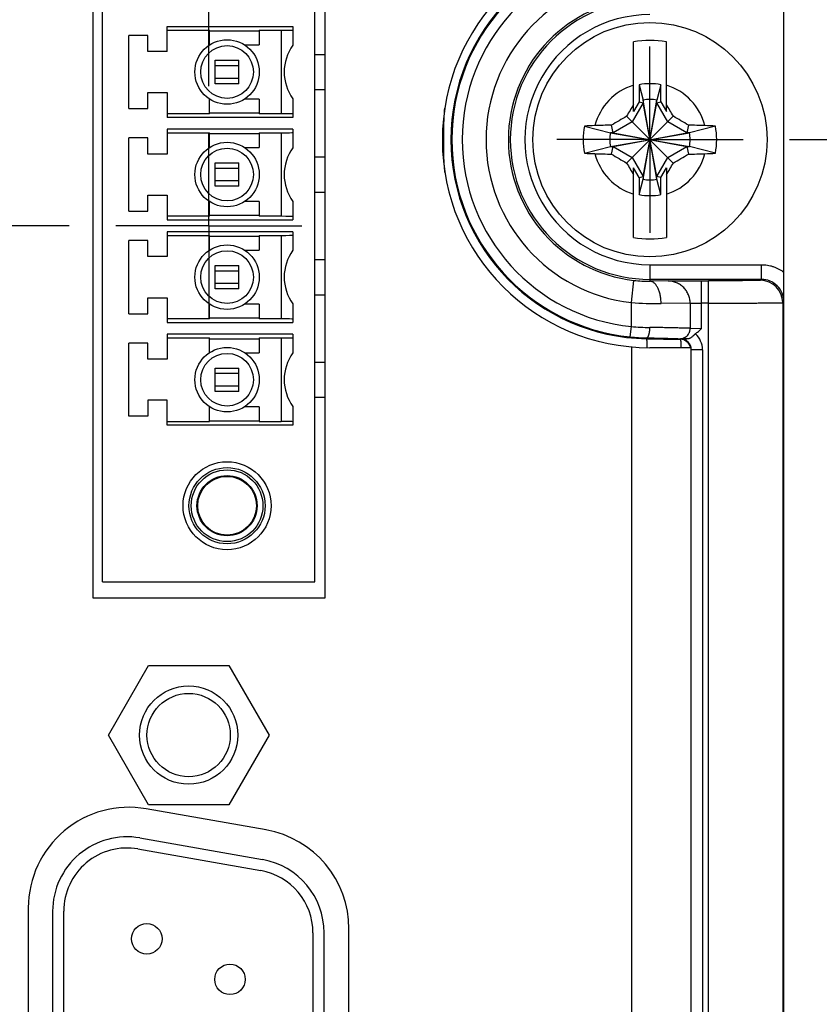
# Model space of a CAD drawing. Header units: inches. Extents: x 0 to 34, y 0 to 22.
# Tile 97 of 103: x 22.2 to 23.3, y 15.9 to 17.3. Entities that reach past the tile are written whole.
import ezdxf

# ---------------------------------------------------------------- set-up
doc = ezdxf.new("R2010")
doc.units = ezdxf.units.IN
doc.header["$LTSCALE"] = 1.87
doc.header["$MEASUREMENT"] = 0
doc.linetypes.add('CENTER', pattern=[0.6, 0.375, -0.075, 0.075, -0.075])
doc.layers.get('0').update_dxf_attribs({"linetype": 'CONTINUOUS'})
doc.layers.add('02___PRT_ALL_AXES', color=7, linetype='CONTINUOUS')
doc.layers.add('DIMENSIONS', color=7, linetype='CONTINUOUS')
doc.styles.get("Standard").update_dxf_attribs({"font": 'txt', "width": 0.8})
doc.dimstyles.new('DIMSTYLE_1', dxfattribs={"dimtxt": 0.125, "dimasz": 0.18, "dimexe": 0.18, "dimexo": 0.0625, "dimgap": 0.09, "dimtad": 0, "dimtih": 1, "dimtoh": 1, "dimdec": 3, "dimzin": 4, "dimdsep": 46, "dimtxsty": 'STANDARD', "dimblk": '_FILLED', "dimblk1": '_FILLED', "dimblk2": '_FILLED', "dimcen": 0.09, "dimadec": 0, "dimazin": 0, "dimtp": 0.01, "dimtm": 0.01, "dimtfac": 1, "dimtdec": 3, "dimtofl": 0, "dimtmove": 0, "dimatfit": 3, "dimldrblk": '_FILLED', "dimfxl": 1, "dimtolj": 1, "dimtzin": 4, "dimarcsym": 0})

# ---------------------------------------------------------------- blocks, each defined once
blk = doc.blocks.new('_FILLED')
at = {"color": 0, "linetype": 'BYBLOCK'}
blk.add_solid([(0, 0), (-1, 0.1736), (-1, -0.1736)], dxfattribs=at)
blk = doc.blocks.new('*D8')
at = {"layer": 'DIMENSIONS', "color": 2, "linetype": 'CONTINUOUS'}
for p, q in [((23.9656, 17.8483), (23.9656, 18.2083)), ((23.1781, 17.8483), (24.0906, 17.8483)), ((23.2247, 17.1055), (24.0906, 17.1055)), ((23.9656, 17.1055), (23.9656, 16.7455))]:
    blk.add_line(p, q, dxfattribs=at)
at = {"layer": 'DIMENSIONS', "color": 2, "linetype": 'CONTINUOUS', "xscale": 0.18, "yscale": 0.18, "zscale": 0.18}
for p, rotation in [((23.9656, 17.8483), 270), ((23.9656, 17.1055), 90)]:
    blk.add_blockref('_FILLED', p, dxfattribs=dict(at, rotation=rotation))
at = {"layer": 'DIMENSIONS', "color": 2, "linetype": 'CONTINUOUS', "insert": (23.8156, 17.732), "char_height": 0.125, "width": 0.7, "attachment_point": 2, "line_spacing_factor": 0.9}
blk.add_mtext('.743\\P[18.87]', dxfattribs=at)
blk = doc.blocks.new('*D18')
at = {"layer": 'DIMENSIONS', "color": 2, "linetype": 'CONTINUOUS'}
for p, q in [((20.2348, 17.7687), (20.2348, 20.2233)), ((22.4442, 17.1773), (22.4442, 20.2233)), ((20.2348, 20.0983), (19.8748, 20.0983)), ((22.4442, 20.0983), (22.8042, 20.0983))]:
    blk.add_line(p, q, dxfattribs=at)
at = {"layer": 'DIMENSIONS', "color": 2, "linetype": 'CONTINUOUS', "xscale": 0.18, "yscale": 0.18, "zscale": 0.18}
blk.add_blockref('_FILLED', (20.2348, 20.0983), dxfattribs=at)
at = {"layer": 'DIMENSIONS', "color": 2, "linetype": 'CONTINUOUS', "xscale": 0.18, "yscale": 0.18, "zscale": 0.18, "rotation": 180}
blk.add_blockref('_FILLED', (22.4442, 20.0983), dxfattribs=at)
at = {"layer": 'DIMENSIONS', "color": 2, "linetype": 'CONTINUOUS', "insert": (21.3778, 20.1608), "char_height": 0.125, "width": 1.325, "attachment_point": 2, "line_spacing_factor": 0.9}
blk.add_mtext('2.209{\\Ftxt.shx;\\W1.000000;\\H0.125000; }[56.12]', dxfattribs=at)
blk = doc.blocks.new('*D19')
at = {"layer": 'DIMENSIONS', "color": 2, "linetype": 'CONTINUOUS'}
for p, q in [((19.4228, 17.8483), (19.4228, 18.2083)), ((21.2876, 17.8483), (19.2978, 17.8483)), ((22.2566, 16.9897), (19.2978, 16.9897)), ((19.4228, 16.9897), (19.4228, 16.6297))]:
    blk.add_line(p, q, dxfattribs=at)
at = {"layer": 'DIMENSIONS', "color": 2, "linetype": 'CONTINUOUS', "xscale": 0.18, "yscale": 0.18, "zscale": 0.18}
for p, rotation in [((19.4228, 17.8483), 270), ((19.4228, 16.9897), 90)]:
    blk.add_blockref('_FILLED', p, dxfattribs=dict(at, rotation=rotation))
at = {"layer": 'DIMENSIONS', "color": 2, "linetype": 'CONTINUOUS', "insert": (19.2728, 17.6256), "char_height": 0.125, "width": 0.7, "attachment_point": 2, "line_spacing_factor": 0.9}
blk.add_mtext('.859\\P[21.81]', dxfattribs=at)

msp = doc.modelspace()

# ---------------------------------------------------------------- linework, layer by layer
at = {"color": 7, "linetype": 'CONTINUOUS'}
for p, q in [((23.2171, 14.4811), (23.2171, 17.7498)), ((22.2882, 17.4897), (22.2882, 16.4897)), ((22.6007, 16.4897), (22.6007, 17.4897)), ((22.3014, 16.5113), (22.3014, 17.468)), ((22.5868, 16.5113), (22.5868, 17.468)), ((22.388, 17.2239), (22.388, 17.2574)), ((22.388, 17.2574), (22.5573, 17.2574)), ((22.388, 17.2525), (22.4451, 17.2525)), ((22.4451, 17.2327), (22.4451, 17.2525)), ((22.4451, 17.2515), (22.512, 17.2515)), ((22.512, 17.2525), (22.512, 17.2327)), ((22.512, 17.2525), (22.5415, 17.2525)), ((22.5415, 17.2525), (22.5415, 17.1403)), ((22.5573, 17.2574), (22.5573, 17.2325)), ((22.3368, 17.1472), (22.3368, 17.2456)), ((22.3624, 17.2456), (22.3368, 17.2456)), ((22.3624, 17.2239), (22.3624, 17.2456)), ((22.388, 17.2239), (22.3624, 17.2239)), ((22.4923, 17.2327), (22.512, 17.2327)), ((23.0151, 17.1432), (23.0151, 17.2369)), ((23.0592, 17.1432), (23.0592, 17.2369)), ((22.4529, 17.1806), (22.4529, 17.2121)), ((22.4529, 17.2121), (22.4844, 17.2121)), ((22.4844, 17.1806), (22.4844, 17.2121)), ((22.5868, 17.22), (22.6007, 17.22)), ((22.4844, 17.2046), (22.4529, 17.2046)), ((22.4529, 17.1882), (22.4844, 17.1882)), ((22.4844, 17.1806), (22.4529, 17.1806)), ((22.5868, 17.1728), (22.6007, 17.1728)), ((23.0226, 17.1792), (23.0226, 17.1562)), ((23.0226, 17.1792), (23.028, 17.1587)), ((23.0517, 17.1792), (23.0463, 17.1587)), ((23.0517, 17.1562), (23.0517, 17.1792)), ((22.3624, 17.1472), (22.3624, 17.1688)), ((22.3624, 17.1688), (22.388, 17.1688)), ((22.388, 17.1688), (22.388, 17.1354)), ((22.4451, 17.1403), (22.4451, 17.1601)), ((22.512, 17.1601), (22.4923, 17.1601)), ((22.512, 17.1601), (22.512, 17.1403)), ((22.5573, 17.1603), (22.5573, 17.1354)), ((23.028, 17.0523), (23.0463, 17.1587)), ((23.028, 17.1587), (23.028, 17.155)), ((23.0463, 17.0523), (23.028, 17.1587)), ((23.0463, 17.155), (23.0463, 17.1587)), ((22.3368, 17.1472), (22.3624, 17.1472)), ((23.028, 17.155), (23.0132, 17.1294)), ((23.0226, 17.1562), (23.0151, 17.1432)), ((23.0226, 17.1562), (23.028, 17.155)), ((23.028, 17.056), (23.0463, 17.155)), ((23.0463, 17.056), (23.028, 17.155)), ((23.0463, 17.155), (23.0517, 17.1562)), ((23.0611, 17.1294), (23.0463, 17.155)), ((23.0517, 17.1562), (23.0592, 17.1432)), ((22.4451, 17.1403), (22.388, 17.1403)), ((22.5573, 17.1354), (22.388, 17.1354)), ((22.512, 17.1413), (22.4451, 17.1413)), ((22.5415, 17.1403), (22.512, 17.1403)), ((22.7598, 17.135), (22.7598, 17.0748)), ((23.0057, 17.0741), (23.0685, 17.1369)), ((23.0057, 17.1369), (23.0685, 17.0741)), ((22.388, 17.1196), (22.388, 17.0861)), ((22.5573, 17.1196), (22.388, 17.1196)), ((22.5573, 17.1196), (22.5573, 17.0947)), ((22.9492, 17.1237), (22.9839, 17.1146)), ((22.9876, 17.1146), (22.9854, 17.1249)), ((23.0132, 17.1294), (22.9876, 17.1146)), ((23.0867, 17.1146), (23.0611, 17.1294)), ((23.0888, 17.1249), (23.0867, 17.1146)), ((23.125, 17.1237), (23.0903, 17.1146)), ((22.3368, 17.0094), (22.3368, 17.1078)), ((22.3624, 17.1078), (22.3368, 17.1078)), ((22.3624, 17.0861), (22.3624, 17.1078)), ((22.388, 17.1147), (22.4451, 17.1147)), ((22.4451, 17.0949), (22.4451, 17.1147)), ((22.4451, 17.1137), (22.512, 17.1137)), ((22.512, 17.1147), (22.512, 17.0949)), ((22.512, 17.1147), (22.5415, 17.1147)), ((22.5415, 17.1147), (22.5415, 17.0025)), ((22.9839, 17.0963), (23.0903, 17.1146)), ((22.9876, 17.1146), (22.9839, 17.1146)), ((22.9839, 17.1146), (23.0903, 17.0963)), ((22.9876, 17.0963), (23.0867, 17.1146)), ((22.9876, 17.1146), (23.0867, 17.0963)), ((23.0903, 17.1146), (23.0867, 17.1146)), ((22.4923, 17.0949), (22.512, 17.0949)), ((22.9492, 17.0872), (22.9839, 17.0963)), ((22.9839, 17.0963), (22.9876, 17.0963)), ((22.9854, 17.0861), (22.9876, 17.0963)), ((22.9876, 17.0963), (23.0132, 17.0815)), ((23.0611, 17.0815), (23.0867, 17.0963)), ((23.0867, 17.0963), (23.0903, 17.0963)), ((23.0867, 17.0963), (23.0888, 17.0861)), ((23.125, 17.0872), (23.0903, 17.0963)), ((22.388, 17.0861), (22.3624, 17.0861)), ((22.5868, 17.0822), (22.6007, 17.0822)), ((23.0132, 17.0815), (23.028, 17.056)), ((23.0463, 17.056), (23.0611, 17.0815)), ((22.4529, 17.0428), (22.4529, 17.0743)), ((22.4529, 17.0743), (22.4844, 17.0743)), ((22.4844, 17.0668), (22.4529, 17.0668)), ((22.4844, 17.0428), (22.4844, 17.0743)), ((23.0151, 16.974), (23.0151, 17.0678)), ((23.0226, 17.0548), (23.0151, 17.0678)), ((23.0517, 17.0548), (23.0592, 17.0678)), ((23.0592, 17.0678), (23.0592, 16.974)), ((23.0226, 17.0548), (23.028, 17.056)), ((23.0226, 17.0548), (23.0226, 17.0317)), ((23.0226, 17.0317), (23.028, 17.0523)), ((23.028, 17.056), (23.028, 17.0523)), ((23.0517, 17.0548), (23.0463, 17.056)), ((23.0463, 17.0523), (23.0463, 17.056)), ((23.0517, 17.0317), (23.0463, 17.0523)), ((23.0517, 17.0317), (23.0517, 17.0548)), ((22.4529, 17.0504), (22.4844, 17.0504)), ((22.4844, 17.0428), (22.4529, 17.0428)), ((22.3624, 17.0094), (22.3624, 17.031)), ((22.3624, 17.031), (22.388, 17.031)), ((22.388, 17.031), (22.388, 16.9976)), ((22.5868, 17.035), (22.6007, 17.035)), ((22.4451, 17.0025), (22.4451, 17.0223)), ((22.512, 17.0223), (22.4923, 17.0223)), ((22.512, 17.0223), (22.512, 17.0025)), ((22.5573, 17.0225), (22.5573, 16.9976)), ((22.3368, 17.0094), (22.3624, 17.0094)), ((22.4451, 17.0025), (22.388, 17.0025)), ((22.512, 17.0035), (22.4451, 17.0035)), ((22.5415, 17.0025), (22.512, 17.0025)), ((22.388, 16.9976), (22.5573, 16.9976)), ((22.388, 16.9818), (22.388, 16.9483)), ((22.5573, 16.9818), (22.388, 16.9818)), ((22.388, 16.9769), (22.4451, 16.9769)), ((22.4451, 16.9571), (22.4451, 16.9769)), ((22.4451, 16.9759), (22.512, 16.9759)), ((22.512, 16.9769), (22.512, 16.9571)), ((22.512, 16.9769), (22.5415, 16.9769)), ((22.5415, 16.9769), (22.5415, 16.8647)), ((22.5573, 16.9818), (22.5573, 16.9569)), ((22.3368, 16.8716), (22.3368, 16.97)), ((22.3624, 16.97), (22.3368, 16.97)), ((22.3624, 16.9483), (22.3624, 16.97)), ((22.388, 16.9483), (22.3624, 16.9483)), ((22.4923, 16.9571), (22.512, 16.9571)), ((22.4529, 16.905), (22.4529, 16.9365)), ((22.4529, 16.9365), (22.4844, 16.9365)), ((22.4844, 16.905), (22.4844, 16.9365)), ((22.5868, 16.9444), (22.6007, 16.9444)), ((23.0371, 16.9375), (23.1869, 16.9375)), ((23.0371, 16.9375), (23.0371, 16.9152)), ((23.1869, 16.9178), (23.1869, 16.9375)), ((22.4844, 16.929), (22.4529, 16.929)), ((22.4529, 16.9126), (22.4844, 16.9126)), ((23.0121, 16.8866), (23.0155, 16.9164)), ((23.1869, 16.9178), (23.0371, 16.9178)), ((23.0615, 16.9156), (23.0371, 16.9152)), ((23.1059, 16.9159), (23.1156, 16.9159)), ((23.1059, 16.9159), (23.1059, 16.8513)), ((23.1156, 15.3151), (23.1156, 16.9159)), ((23.1869, 16.9178), (23.1856, 16.9165)), ((22.3624, 16.8716), (22.3624, 16.8932)), ((22.3624, 16.8932), (22.388, 16.8932)), ((22.388, 16.8932), (22.388, 16.8598)), ((22.4844, 16.905), (22.4529, 16.905)), ((22.5868, 16.8972), (22.6007, 16.8972)), ((22.4451, 16.8647), (22.4451, 16.8845)), ((22.512, 16.8845), (22.4923, 16.8845)), ((22.512, 16.8845), (22.512, 16.8647)), ((22.5573, 16.8847), (22.5573, 16.8598)), ((23.0121, 16.8545), (23.0121, 16.8866)), ((23.0911, 16.8856), (23.0521, 16.8852)), ((23.0911, 16.8856), (23.0911, 16.852)), ((23.1156, 16.8859), (23.1059, 16.8859)), ((23.2156, 16.8865), (23.2169, 16.8878)), ((23.2156, 16.8865), (23.2156, 15.3445)), ((22.3368, 16.8716), (22.3624, 16.8716)), ((22.4451, 16.8647), (22.388, 16.8647)), ((22.388, 16.8598), (22.5573, 16.8598)), ((22.512, 16.8657), (22.4451, 16.8657)), ((22.5415, 16.8647), (22.512, 16.8647)), ((23.0107, 16.8405), (23.0121, 16.8545)), ((22.388, 16.844), (22.388, 16.8106)), ((22.5573, 16.844), (22.388, 16.844)), ((22.5573, 16.844), (22.5573, 16.8191)), ((23.1059, 16.8513), (23.0911, 16.852)), ((22.3368, 16.7338), (22.3368, 16.8322)), ((22.3624, 16.8322), (22.3368, 16.8322)), ((22.3624, 16.8106), (22.3624, 16.8322)), ((22.388, 16.8391), (22.4451, 16.8391)), ((22.4451, 16.8193), (22.4451, 16.8391)), ((22.4451, 16.8381), (22.512, 16.8381)), ((22.512, 16.8391), (22.5415, 16.8391)), ((22.512, 16.8391), (22.512, 16.8193)), ((22.5415, 16.8391), (22.5415, 16.7269)), ((23.0121, 16.8271), (23.0121, 15.4039)), ((23.0325, 16.8392), (23.0325, 16.838)), ((23.0325, 16.8381), (23.0325, 16.8379)), ((23.0325, 16.838), (23.0778, 16.8372)), ((23.077, 16.838), (23.0868, 16.8377)), ((23.0783, 16.8378), (23.0778, 16.8372)), ((23.0782, 16.8372), (23.0783, 16.8371)), ((22.4923, 16.8193), (22.512, 16.8193)), ((23.0921, 16.826), (23.0371, 16.826)), ((23.0921, 16.826), (23.0921, 15.405)), ((23.0926, 16.8232), (23.0921, 16.8227)), ((23.0926, 15.4078), (23.0926, 16.8232)), ((23.1076, 16.8232), (23.0926, 16.8232)), ((23.1076, 16.8232), (23.1076, 15.4078)), ((22.388, 16.8106), (22.3624, 16.8106)), ((22.5868, 16.8066), (22.6007, 16.8066)), ((22.4529, 16.7672), (22.4529, 16.7987)), ((22.4529, 16.7987), (22.4844, 16.7987)), ((22.4844, 16.7912), (22.4529, 16.7912)), ((22.4844, 16.7672), (22.4844, 16.7987)), ((22.4529, 16.7748), (22.4844, 16.7748)), ((22.4844, 16.7672), (22.4529, 16.7672)), ((22.3624, 16.7554), (22.3624, 16.7338)), ((22.388, 16.7554), (22.3624, 16.7554)), ((22.388, 16.722), (22.388, 16.7554)), ((22.5868, 16.7594), (22.6007, 16.7594)), ((22.4451, 16.7269), (22.4451, 16.7467)), ((22.512, 16.7467), (22.4923, 16.7467)), ((22.512, 16.7467), (22.512, 16.7269)), ((22.5573, 16.7469), (22.5573, 16.722)), ((22.3624, 16.7338), (22.3368, 16.7338)), ((22.388, 16.7269), (22.4451, 16.7269)), ((22.5573, 16.722), (22.388, 16.722)), ((22.4451, 16.7279), (22.512, 16.7279)), ((22.512, 16.7269), (22.5415, 16.7269)), ((22.3014, 16.5113), (22.5868, 16.5113)), ((22.2882, 16.4897), (22.6007, 16.4897)), ((22.3092, 16.3055), (22.3631, 16.399)), ((22.3631, 16.399), (22.4711, 16.399)), ((22.4711, 16.399), (22.5251, 16.3055)), ((22.3631, 16.212), (22.3092, 16.3055)), ((22.5251, 16.3055), (22.4711, 16.212)), ((22.5211, 16.178), (22.3601, 16.2064)), ((22.4711, 16.212), (22.3631, 16.212)), ((22.5165, 16.1381), (22.3515, 16.1672)), ((22.3489, 16.1525), (22.5139, 16.1234)), ((22.2016, 16.0735), (22.2016, 15.5535)), ((22.2342, 16.0688), (22.2342, 15.5588)), ((22.2492, 15.5588), (22.2492, 16.0688)), ((22.5842, 16.0397), (22.5842, 15.5879)), ((22.5992, 15.5879), (22.5992, 16.0397)), ((22.6326, 15.5819), (22.6326, 16.0451))]:
    msp.add_line(p, q, dxfattribs=at)
for centre, radius in [((23.0371, 17.1055), 0.1575), ((22.4687, 17.1964), 0.0433), ((22.4687, 17.1964), 0.0354), ((22.4687, 17.0586), 0.0433), ((22.4687, 17.0586), 0.0354), ((22.4687, 16.9208), 0.0433), ((22.4687, 16.9208), 0.0354), ((22.4687, 16.783), 0.0433), ((22.4687, 16.783), 0.0354), ((22.4687, 16.6137), 0.0591), ((22.4687, 16.6137), 0.0512), ((22.4687, 16.6137), 0.0482), ((22.4687, 16.6137), 0.0404), ((22.4687, 16.6137), 0.0394), ((22.4171, 16.3055), 0.066), ((22.4171, 16.3055), 0.056), ((22.3608, 16.0318), 0.0205), ((22.4726, 15.9773), 0.0205)]:
    msp.add_circle(centre, radius, dxfattribs=at)
for centre, radius, start, end in [((23.0371, 17.105), 0.279, 90, 270), ((23.0371, 17.1055), 0.2675, 91, 269), ((23.0371, 17.1055), 0.2663, 95.6875, 264.3125), ((23.0371, 17.1055), 0.2523, 95.6875, 264.3125), ((23.0371, 17.1055), 0.2203, 96.5162, 263.4838), ((23.0371, 17.1055), 0.1903, 96.5162, 263.4838), ((23.0371, 17.1055), 0.1877, 90, 270), ((23.0371, 17.1055), 0.168, 90, 270.0007), ((23.0371, 17.1055), 0.1333, 80.4788, 99.5212), ((22.6065, 17.1964), 0.061, 143.7507, 216.2493), ((23.0371, 17.1055), 0.0763, 106.796, 165.7255), ((23.0371, 17.106), 0.0747, 78.7687, 101.2313), ((23.0371, 17.1055), 0.0763, 14.2745, 73.204), ((23.0371, 17.1055), 0.054, 80.2364, 99.7636), ((25.108, 15.91), 2.4341, 149.298, 149.7318), ((20.9724, 15.9136), 2.427, 30.2675, 30.7026), ((24.2247, 15.0481), 2.4185, 120.2668, 120.8252), ((21.8444, 15.0393), 2.4287, 59.1759, 59.732), ((23.0371, 17.1055), 0.0898, 168.2646, 191.7354), ((22.9922, 16.217), 0.9078, 91.8348, 92.716), ((23.0331, 14.9599), 2.1656, 91.2604, 91.8491), ((23.0405, 14.9354), 2.1901, 88.1542, 88.7363), ((23.0811, 16.1938), 0.931, 87.295, 88.1542), ((23.0371, 17.1055), 0.0898, 348.2646, 11.7354), ((23.0371, 17.1055), 0.054, 170.2364, 189.7636), ((23.0371, 17.1055), 0.054, 350.2364, 9.7636), ((22.6065, 17.0586), 0.061, 143.7507, 216.2493), ((22.9932, 18.0172), 0.931, 267.295, 268.1542), ((23.0371, 17.1055), 0.0763, 194.2745, 253.204), ((23.0337, 19.2756), 2.1901, 268.1542, 268.7363), ((24.2299, 19.1717), 2.4287, 239.1759, 239.732), ((23.0371, 17.1055), 0.0763, 286.796, 345.7255), ((21.8495, 19.1629), 2.4185, 300.2668, 300.8252), ((23.0412, 19.2511), 2.1656, 271.2604, 271.8491), ((23.082, 17.994), 0.9078, 271.8348, 272.716), ((25.1019, 18.2974), 2.427, 210.2675, 210.7026), ((20.9663, 18.301), 2.4341, 329.298, 329.7318), ((23.0371, 17.1055), 0.054, 260.2364, 279.7636), ((23.0371, 17.105), 0.0747, 258.7687, 281.2313), ((23.0371, 17.1055), 0.1333, 260.4788, 279.5212), ((22.6065, 16.9208), 0.061, 143.7507, 216.2493), ((17.8676, 16.9309), 5.3495, 359.5384, 359.961), ((23.0361, 17.0964), 0.1812, 263.4746, 270.3184), ((23.1856, 16.8865), 0.03, 0.0053, 89.9947), ((23.187, 16.8878), 0.03, 359.9952, 90.0048), ((23.0505, 17.4248), 0.5396, 265.9203, 270.1713), ((23.0435, 17.2369), 0.3838, 265.3082, 269.0408), ((23.038, 17.1145), 0.2754, 264.3142, 268.8471), ((23.0781, 16.8232), 0.0296, 0.0119, 46.6203), ((23.0776, 16.8227), 0.0146, 13.1567, 88.9995), ((23.047, 13.0061), 3.8318, 89.4037, 89.5309), ((23.0781, 16.8232), 0.0146, 359.9962, 89.0078), ((22.6065, 16.783), 0.061, 143.7507, 216.2493), ((22.3366, 16.0735), 0.135, 80, 180), ((22.3342, 16.0688), 0.1, 80, 180), ((22.4976, 16.0451), 0.135, 0, 80), ((22.3342, 16.0688), 0.085, 80, 180), ((22.4992, 16.0397), 0.1, 0, 80), ((22.4992, 16.0397), 0.085, 0, 80)]:
    msp.add_arc(centre, radius, start, end, dxfattribs=at)
for centre, start_param, end_param in [((22.5415, 17.2528), -1.570796, 0), ((22.5415, 17.14), 0, 1.570796), ((22.5415, 17.115), -1.570796, 0), ((22.5415, 17.0022), 0, 1.570796), ((22.5415, 16.9772), -1.570796, 0), ((22.5415, 16.8644), 0, 1.570796), ((22.5415, 16.8394), -1.570796, 0), ((22.5415, 16.7266), 0, 1.570796)]:
    msp.add_ellipse(centre, major_axis=(0.0157, 0), ratio=0.018382, start_param=start_param, end_param=end_param, dxfattribs=at)
for points, knots in [([(22.7598, 17.1055), (22.7598, 17.109), (22.7598, 17.1161), (22.7601, 17.1249), (22.7604, 17.1319), (22.7607, 17.139), (22.7611, 17.1443), (22.7614, 17.1478)], [0, 0, 0, 0, 0.249994, 0.499995, 0.624997, 0.75, 1, 1, 1, 1]), ([(22.7615, 17.0613), (22.7612, 17.065), (22.7607, 17.0723), (22.7601, 17.0834), (22.7598, 17.0944), (22.7598, 17.1018), (22.7598, 17.1055)], [0, 0, 0, 0, 0.250001, 0.500003, 0.750005, 1, 1, 1, 1]), ([(23.1869, 16.9375), (23.1883, 16.9375), (23.191, 16.9374), (23.195, 16.9369), (23.199, 16.9361), (23.2029, 16.9349), (23.2067, 16.9335), (23.2103, 16.9317), (23.2138, 16.9297), (23.216, 16.9281), (23.2171, 16.9273)], [0, 0, 0, 0, 0.124999, 0.249999, 0.374999, 0.5, 0.625001, 0.750001, 0.875001, 1, 1, 1, 1]), ([(23.0521, 16.8852), (23.0521, 16.8862), (23.0521, 16.8882), (23.0518, 16.8911), (23.0515, 16.8939), (23.051, 16.8967), (23.0503, 16.8993), (23.0496, 16.9018), (23.0487, 16.9042), (23.0477, 16.9064), (23.0466, 16.9083), (23.0455, 16.9101), (23.0442, 16.9116), (23.0429, 16.9129), (23.0415, 16.9139), (23.0403, 16.9145), (23.0393, 16.9149), (23.0386, 16.9151), (23.0379, 16.9152), (23.0374, 16.9152), (23.0371, 16.9152)], [0, 0, 0, 0, 0.080771, 0.160979, 0.240058, 0.31746, 0.392667, 0.4652, 0.534637, 0.60062, 0.662876, 0.721234, 0.775653, 0.826248, 0.873325, 0.917415, 0.938589, 0.959325, 0.979751, 1, 1, 1, 1]), ([(23.0615, 16.9156), (23.0616, 16.9156), (23.0619, 16.9156), (23.0625, 16.9156), (23.0635, 16.9156), (23.065, 16.9157), (23.0668, 16.9157), (23.0689, 16.9157), (23.0722, 16.9158), (23.077, 16.9158), (23.0834, 16.9158), (23.0905, 16.9159), (23.0981, 16.9159), (23.1033, 16.9159), (23.1059, 16.9159)], [0, 0, 0, 0, 0.008037, 0.018008, 0.043653, 0.076734, 0.117009, 0.164151, 0.217799, 0.342902, 0.488429, 0.649856, 0.822164, 1, 1, 1, 1]), ([(23.0911, 16.8856), (23.0911, 16.8865), (23.091, 16.8885), (23.0906, 16.8914), (23.0899, 16.8943), (23.0889, 16.897), (23.0876, 16.8997), (23.0861, 16.9022), (23.0844, 16.9046), (23.0825, 16.9068), (23.0803, 16.9088), (23.078, 16.9105), (23.0755, 16.912), (23.0728, 16.9133), (23.0701, 16.9143), (23.0673, 16.915), (23.0644, 16.9155), (23.0625, 16.9156), (23.0615, 16.9156)], [0, 0, 0, 0, 0.062869, 0.12573, 0.188571, 0.251376, 0.314133, 0.376831, 0.439461, 0.502017, 0.564496, 0.626896, 0.689222, 0.751477, 0.813671, 0.875815, 0.937919, 1, 1, 1, 1]), ([(23.1856, 16.9165), (23.1856, 16.9165), (23.1856, 16.9165), (23.1856, 16.9165), (23.1856, 16.9165), (23.1855, 16.9165), (23.1855, 16.9165), (23.1854, 16.9164), (23.1852, 16.9164), (23.185, 16.9164), (23.1848, 16.9164), (23.1845, 16.9164), (23.1842, 16.9164), (23.1838, 16.9164), (23.1834, 16.9163), (23.1829, 16.9163), (23.1823, 16.9163), (23.1813, 16.9163), (23.1801, 16.9163), (23.1787, 16.9162), (23.1771, 16.9162), (23.1754, 16.9162), (23.1736, 16.9162), (23.1716, 16.9161), (23.1687, 16.9161), (23.1648, 16.9161), (23.1597, 16.916), (23.1542, 16.916), (23.1484, 16.916), (23.1422, 16.9159), (23.1358, 16.9159), (23.1292, 16.9159), (23.1224, 16.9159), (23.1179, 16.9159), (23.1156, 16.9159)], [0, 0, 0, 0, 0.00021, 0.000558, 0.00105, 0.001688, 0.002473, 0.003404, 0.005709, 0.008602, 0.012083, 0.016153, 0.020808, 0.026046, 0.031864, 0.038258, 0.045225, 0.060859, 0.07873, 0.098795, 0.121007, 0.145313, 0.171654, 0.199969, 0.23019, 0.296056, 0.368627, 0.44721, 0.531058, 0.619372, 0.711311, 0.806, 0.902535, 1, 1, 1, 1]), ([(23.0911, 16.8856), (23.0912, 16.8856), (23.0912, 16.8856), (23.0915, 16.8856), (23.0918, 16.8856), (23.0923, 16.8857), (23.0929, 16.8857), (23.0936, 16.8857), (23.0944, 16.8857), (23.0953, 16.8858), (23.0966, 16.8858), (23.0984, 16.8858), (23.1008, 16.8859), (23.1033, 16.8859), (23.105, 16.8859), (23.1059, 16.8859)], [0, 0, 0, 0, 0.008103, 0.018121, 0.043834, 0.076959, 0.117251, 0.164402, 0.218049, 0.277777, 0.343124, 0.488602, 0.649972, 0.822221, 1, 1, 1, 1]), ([(23.1156, 16.8859), (23.1189, 16.8859), (23.1253, 16.8859), (23.135, 16.8859), (23.1444, 16.8859), (23.1536, 16.8859), (23.1624, 16.886), (23.1707, 16.886), (23.1786, 16.886), (23.1858, 16.8861), (23.1914, 16.8861), (23.1956, 16.8861), (23.1984, 16.8862), (23.201, 16.8862), (23.2035, 16.8862), (23.2057, 16.8862), (23.2077, 16.8863), (23.2095, 16.8863), (23.2108, 16.8863), (23.2118, 16.8863), (23.2124, 16.8863), (23.213, 16.8864), (23.2135, 16.8864), (23.214, 16.8864), (23.2144, 16.8864), (23.2148, 16.8864), (23.215, 16.8864), (23.2152, 16.8864), (23.2153, 16.8864), (23.2154, 16.8865), (23.2155, 16.8865), (23.2155, 16.8865), (23.2156, 16.8865), (23.2156, 16.8865), (23.2156, 16.8865), (23.2156, 16.8865), (23.2156, 16.8865)], [0, 0, 0, 0, 0.097472, 0.194014, 0.288709, 0.380654, 0.468974, 0.552827, 0.631416, 0.703991, 0.769861, 0.800084, 0.8284, 0.854743, 0.87905, 0.901263, 0.921329, 0.939201, 0.954835, 0.961801, 0.968195, 0.974012, 0.979249, 0.983904, 0.987972, 0.991452, 0.994343, 0.995566, 0.996642, 0.99757, 0.99835, 0.998981, 0.999466, 0.999804, 0.999919, 1, 1, 1, 1]), ([(23.0325, 16.8392), (23.0325, 16.8392), (23.0327, 16.8392), (23.033, 16.8393), (23.0333, 16.8395), (23.0335, 16.8397), (23.0338, 16.8399), (23.0342, 16.8403), (23.0346, 16.8409), (23.035, 16.8416), (23.0353, 16.8424), (23.0356, 16.8434), (23.0359, 16.8444), (23.0362, 16.8455), (23.0365, 16.8467), (23.0367, 16.8483), (23.037, 16.8505), (23.0371, 16.8523), (23.0371, 16.8532)], [0, 0, 0, 0, 0.013895, 0.028153, 0.058741, 0.075563, 0.093598, 0.133687, 0.179573, 0.231419, 0.289148, 0.352507, 0.421118, 0.4945, 0.572098, 0.653289, 0.823704, 1, 1, 1, 1]), ([(23.0911, 16.852), (23.0908, 16.852), (23.0899, 16.8521), (23.0885, 16.8521), (23.0868, 16.8522), (23.0846, 16.8522), (23.0822, 16.8523), (23.0783, 16.8524), (23.0726, 16.8525), (23.065, 16.8527), (23.0564, 16.8529), (23.0487, 16.853), (23.0422, 16.8531), (23.0388, 16.8532), (23.0371, 16.8532)], [0, 0, 0, 0, 0.019428, 0.045604, 0.078407, 0.117684, 0.163251, 0.214896, 0.335422, 0.477009, 0.63701, 0.812433, 0.904914, 1, 1, 1, 1]), ([(23.077, 16.838), (23.0775, 16.838), (23.0784, 16.838), (23.0798, 16.8382), (23.0811, 16.8385), (23.0824, 16.839), (23.0837, 16.8396), (23.0852, 16.8405), (23.087, 16.842), (23.0885, 16.8437), (23.0895, 16.8453), (23.0901, 16.8466), (23.0905, 16.8479), (23.0909, 16.8492), (23.0911, 16.8506), (23.0911, 16.8515), (23.0911, 16.852)], [0, 0, 0, 0, 0.062098, 0.124223, 0.186384, 0.248597, 0.310872, 0.373217, 0.497983, 0.623058, 0.685777, 0.748554, 0.81138, 0.874238, 0.937119, 1, 1, 1, 1]), ([(23.0984, 16.8447), (23.0981, 16.8445), (23.0976, 16.8441), (23.0969, 16.8434), (23.0962, 16.8427), (23.0952, 16.8419), (23.0941, 16.8409), (23.0927, 16.8397), (23.0913, 16.8388), (23.09, 16.8383), (23.0891, 16.8379), (23.0883, 16.8378), (23.0876, 16.8377), (23.0871, 16.8377), (23.0868, 16.8377)], [0, 0, 0, 0, 0.071752, 0.143204, 0.214038, 0.283952, 0.419849, 0.548832, 0.669666, 0.782694, 0.837093, 0.890845, 0.944803, 1, 1, 1, 1]), ([(23.0984, 16.8447), (23.099, 16.8452), (23.1003, 16.8462), (23.1022, 16.8479), (23.1041, 16.8496), (23.1053, 16.8507), (23.1059, 16.8513)], [0, 0, 0, 0, 0.250001, 0.500006, 0.750003, 1, 1, 1, 1]), ([(23.0325, 16.8392), (23.0353, 16.8392), (23.0407, 16.8391), (23.0484, 16.8389), (23.0555, 16.8387), (23.0618, 16.8386), (23.0664, 16.8384), (23.0697, 16.8383), (23.0717, 16.8382), (23.0735, 16.8382), (23.0749, 16.8381), (23.0761, 16.8381), (23.0768, 16.838), (23.077, 16.838)], [0, 0, 0, 0, 0.187548, 0.362963, 0.522958, 0.664541, 0.785066, 0.836711, 0.88228, 0.92156, 0.954367, 0.980553, 1, 1, 1, 1]), ([(23.0325, 16.8379), (23.0325, 16.8378), (23.0326, 16.8376), (23.0326, 16.8374), (23.0326, 16.837), (23.0327, 16.8366), (23.0327, 16.8361), (23.0327, 16.8353), (23.0328, 16.8341), (23.0328, 16.8325), (23.0328, 16.8306), (23.0329, 16.8284), (23.0329, 16.8269), (23.0329, 16.826)], [0, 0, 0, 0, 0.017375, 0.040967, 0.070781, 0.106794, 0.14897, 0.19726, 0.311951, 0.450311, 0.611658, 0.795192, 1, 1, 1, 1]), ([(23.0783, 16.8371), (23.0783, 16.837), (23.0783, 16.8368), (23.0783, 16.8366), (23.0784, 16.8362), (23.0784, 16.8358), (23.0784, 16.8354), (23.0784, 16.8346), (23.0785, 16.8335), (23.0785, 16.832), (23.0786, 16.8302), (23.0786, 16.8282), (23.0786, 16.8267), (23.0786, 16.826)], [0, 0, 0, 0, 0.017838, 0.041806, 0.071914, 0.108143, 0.150463, 0.198831, 0.313494, 0.451623, 0.612592, 0.795665, 1, 1, 1, 1])]:
    msp.add_open_spline(points, degree=3, knots=knots, dxfattribs=at)
at = {"layer": '02___PRT_ALL_AXES', "color": 7, "linetype": 'CENTER'}
for p, q in [((23.0371, 17.1055), (23.0371, 17.2306)), ((22.4442, 16.9897), (22.4442, 17.1148)), ((23.0371, 17.1055), (22.912, 17.1055)), ((23.0371, 17.1055), (23.1622, 17.1055)), ((23.0371, 17.1055), (23.0371, 16.9804)), ((22.4442, 16.9897), (22.3191, 16.9897)), ((22.4442, 16.9897), (22.4442, 16.8646)), ((22.4442, 16.9897), (22.5693, 16.9897))]:
    msp.add_line(p, q, dxfattribs=at)

# ---------------------------------------------------------------- dimensions: what is measured, and where the dimension line sits
at = {"layer": 'DIMENSIONS', "color": 2, "linetype": 'CONTINUOUS'}
dim = msp.add_linear_dim(base=(22.4442, 20.0983), p1=(20.2348, 17.7687), p2=(22.4442, 17.1773), dimstyle='DIMSTYLE_1', dxfattribs=at)
dim.commit()
dim.dimension.update_dxf_attribs({"geometry": '*D18', "text_midpoint": (21.2278, 20.0983), "dimtype": 160})
for base, p1, p2, picture, middle in [((19.4228, 17.8483), (22.2566, 16.9897), (21.2876, 17.8483), '*D19', (19.2978, 17.4693)), ((23.9656, 17.8483), (23.2247, 17.1055), (23.1781, 17.8483), '*D8', (23.8406, 17.5757))]:
    dim = msp.add_linear_dim(base=base, p1=p1, p2=p2, angle=90, dimstyle='DIMSTYLE_1', dxfattribs=at)
    dim.commit()
    dim.dimension.update_dxf_attribs({"geometry": picture, "text_midpoint": middle, "dimtype": 160})

doc.saveas('drawing.dxf')
